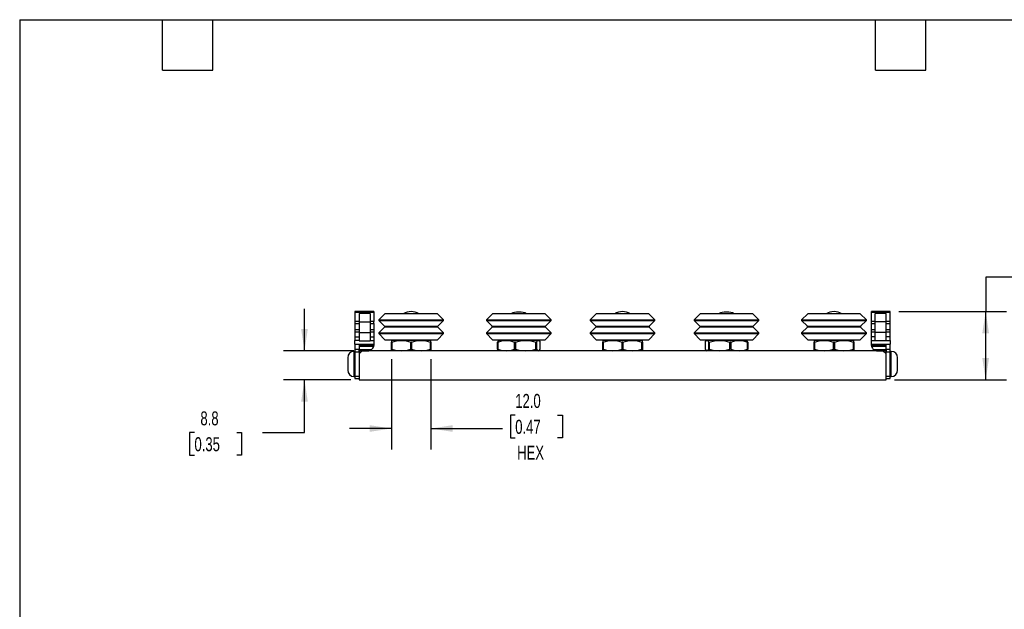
# Model space of a CAD drawing. Header units: millimetres. Extents: x 13 to 546, y 13 to 419.
# Tile 2 of 4: x 13 to 311, y 241 to 419. Entities that reach past the tile are written whole.
import ezdxf

# ---------------------------------------------------------------- set-up
doc = ezdxf.new("R2010")
doc.units = ezdxf.units.MM
doc.header["$LTSCALE"] = 2
doc.layers.add('DIMENSIONS', color=140, linetype='Continuous', lineweight=25)
doc.layers.add('TEXT', color=140, linetype='Continuous', lineweight=25)
doc.styles.add('SLDTEXTSTYLE0', font='TXT', dxfattribs={"width": 0.7})
doc.dimstyles.new('SLDDIMSTYLE0', dxfattribs={"dimtxt": 4.316016, "dimasz": 6.604, "dimexe": 0, "dimexo": 0.0625, "dimgap": 1.079004, "dimtad": 0, "dimtih": 1, "dimtoh": 1, "dimrnd": 1e-09, "dimzin": 4, "dimdsep": 46, "dimtxsty": 'SLDTEXTSTYLE0', "dimsah": 1, "dimcen": 0.09, "dimadec": 0, "dimazin": 1, "dimtfac": 1, "dimtmove": 0, "dimatfit": 0, "dimfxl": 0, "dimfrac": 2, "dimtolj": 1, "dimtzin": 12, "dimarcsym": 0})
doc.dimstyles.new('SLDDIMSTYLE1', dxfattribs={"dimtxt": 4.316016, "dimasz": 6.604, "dimexe": 0, "dimexo": 0.0625, "dimgap": 1.079004, "dimtad": 0, "dimtih": 1, "dimtoh": 1, "dimrnd": 1e-09, "dimzin": 12, "dimdsep": 46, "dimtxsty": 'SLDTEXTSTYLE0', "dimsah": 1, "dimcen": 0.09, "dimadec": 0, "dimazin": 3, "dimtfac": 1, "dimtmove": 0, "dimatfit": 0, "dimfxl": 0, "dimfrac": 2, "dimtolj": 1, "dimtzin": 12, "dimarcsym": 0})
doc.dimstyles.new('SLDDIMSTYLE2', dxfattribs={"dimtxt": 4.316016, "dimasz": 6.604, "dimexe": 0, "dimexo": 0.0625, "dimgap": 1.079004, "dimtad": 0, "dimtih": 1, "dimtoh": 1, "dimrnd": 1e-09, "dimzin": 12, "dimdsep": 46, "dimtxsty": 'SLDTEXTSTYLE0', "dimsah": 1, "dimcen": 0.09, "dimadec": 0, "dimazin": 3, "dimtfac": 1, "dimtofl": 0, "dimtmove": 0, "dimatfit": 3, "dimfxl": 0, "dimfrac": 2, "dimtolj": 1, "dimtzin": 12, "dimarcsym": 0})

# ---------------------------------------------------------------- blocks, each defined once
blk = doc.blocks.new('_D_9')
at = {"layer": 'DIMENSIONS'}
for p, q in [((98.91, 318.87), (98.91, 331.57)), ((113.86, 318.87), (92.56, 318.87)), ((112.91, 310.06), (92.56, 310.06)), ((98.91, 294.11), (98.91, 310.06)), ((65.6, 294.11), (64.15, 294.11)), ((64.15, 294.11), (64.15, 287.25)), ((78.43, 294.11), (79.87, 294.11)), ((79.87, 294.11), (79.87, 287.25)), ((86.21, 294.11), (98.91, 294.11)), ((64.15, 287.25), (65.6, 287.25)), ((79.87, 287.25), (78.43, 287.25))]:
    blk.add_line(p, q, dxfattribs=at)
for points in [[(98.91, 318.87), (99.92, 325.47), (97.89, 325.47)], [(98.91, 310.06), (97.89, 303.45), (99.92, 303.45)]]:
    blk.add_solid(points, dxfattribs=at)
at = {"layer": 'DIMENSIONS', "char_height": 4.233, "attachment_point": 1, "style": 'SLDTEXTSTYLE0'}
for s, insert in [('8.8', (67.4, 300.53)), ('0.35', (65.6, 292.7))]:
    blk.add_mtext(s, dxfattribs=dict(at, insert=insert))
blk = doc.blocks.new('_D_10')
at = {"layer": 'DIMENSIONS'}
for p, q in [((125.21, 316.33), (125.21, 288.99)), ((137.19, 316.33), (137.19, 288.99)), ((162.7, 299.37), (161.25, 299.37)), ((161.25, 299.37), (161.25, 292.51)), ((175.52, 299.37), (176.97, 299.37)), ((176.97, 299.37), (176.97, 292.51)), ((125.21, 295.34), (112.51, 295.34)), ((137.19, 295.34), (158.83, 295.34)), ((161.25, 292.51), (162.7, 292.51)), ((176.97, 292.51), (175.52, 292.51))]:
    blk.add_line(p, q, dxfattribs=at)
for points in [[(125.21, 295.34), (118.6, 296.35), (118.6, 294.32)], [(137.19, 295.34), (143.8, 294.32), (143.8, 296.35)]]:
    blk.add_solid(points, dxfattribs=at)
at = {"layer": 'DIMENSIONS', "char_height": 4.233, "attachment_point": 1, "style": 'SLDTEXTSTYLE0'}
for s, insert in [('12.0', (162.7, 305.8)), ('0.47', (162.7, 297.97)), ('HEX', (163.27, 290.14))]:
    blk.add_mtext(s, dxfattribs=dict(at, insert=insert))
blk = doc.blocks.new('_D_11')
at = {"layer": 'DIMENSIONS'}
for p, q in [((317.8, 341.16), (305.1, 341.16)), ((305.1, 341.16), (305.1, 330.78)), ((325.58, 341.16), (324.13, 341.16)), ((324.13, 341.16), (324.13, 334.3)), ((338.41, 341.16), (339.85, 341.16)), ((339.85, 341.16), (339.85, 334.3)), ((324.13, 334.3), (325.58, 334.3)), ((339.85, 334.3), (338.41, 334.3)), ((278.77, 330.78), (311.45, 330.78)), ((305.1, 310.06), (305.1, 330.78)), ((277.5, 310.06), (311.45, 310.06))]:
    blk.add_line(p, q, dxfattribs=at)
for points in [[(305.1, 330.78), (304.08, 324.18), (306.12, 324.18)], [(305.1, 310.06), (306.12, 316.66), (304.08, 316.66)]]:
    blk.add_solid(points, dxfattribs=at)
at = {"layer": 'DIMENSIONS', "char_height": 4.233, "attachment_point": 1, "style": 'SLDTEXTSTYLE0'}
for s, insert in [('20.7', (325.58, 347.59)), ('0.82', (325.58, 339.76))]:
    blk.add_mtext(s, dxfattribs=dict(at, insert=insert))

msp = doc.modelspace()

# ---------------------------------------------------------------- linework, layer by layer
for p, q in [((119.897, 330.783), (114.182, 330.783)), ((114.182, 330.783), (114.182, 330.537)), ((114.182, 330.537), (119.897, 330.537)), ((114.182, 330.537), (114.182, 327.752)), ((115.452, 330.148), (115.452, 327.608)), ((118.752, 330.148), (115.452, 330.148)), ((118.752, 330.148), (118.752, 327.608)), ((119.897, 330.783), (119.897, 330.537)), ((119.897, 330.537), (119.897, 327.752)), ((123.25, 330.097), (121.409, 328.256)), ((121.409, 328.256), (121.409, 328.027)), ((121.409, 328.256), (131.2, 328.256)), ((121.409, 328.027), (123.132, 326.304)), ((121.409, 328.027), (131.2, 328.027)), ((131.2, 330.097), (123.25, 330.097)), ((139.15, 330.097), (131.2, 330.097)), ((131.2, 328.256), (140.992, 328.256)), ((131.2, 328.027), (140.992, 328.027)), ((140.992, 328.256), (139.15, 330.097)), ((139.269, 326.304), (140.992, 328.027)), ((140.992, 328.027), (140.992, 328.256)), ((155.825, 330.097), (153.984, 328.256)), ((153.984, 328.256), (153.984, 328.027)), ((153.984, 328.256), (154.6, 328.256)), ((153.984, 328.027), (155.707, 326.304)), ((153.984, 328.027), (154.6, 328.027)), ((154.6, 328.256), (173.567, 328.256)), ((154.6, 328.027), (173.567, 328.027)), ((156.325, 330.097), (155.825, 330.097)), ((171.726, 330.097), (156.325, 330.097)), ((163.932, 330.608), (163.619, 330.608)), ((173.567, 328.256), (171.726, 330.097)), ((171.844, 326.304), (173.567, 328.027)), ((173.567, 328.027), (173.567, 328.256)), ((187.233, 330.097), (185.391, 328.256)), ((185.391, 328.256), (185.391, 328.027)), ((185.391, 328.256), (195.183, 328.256)), ((185.391, 328.027), (187.114, 326.304)), ((185.391, 328.027), (195.183, 328.027)), ((195.183, 330.097), (187.233, 330.097)), ((203.133, 330.097), (195.183, 330.097)), ((195.183, 328.256), (204.975, 328.256)), ((195.183, 328.027), (204.975, 328.027)), ((204.975, 328.256), (203.133, 330.097)), ((203.251, 326.304), (204.975, 328.027)), ((204.975, 328.027), (204.975, 328.256)), ((218.691, 330.097), (216.849, 328.256)), ((216.849, 328.256), (216.849, 328.027)), ((216.849, 328.256), (235.817, 328.256)), ((216.849, 328.027), (218.573, 326.304)), ((216.849, 328.027), (235.817, 328.027)), ((234.091, 330.097), (218.691, 330.097)), ((226.798, 330.608), (226.484, 330.608)), ((234.591, 330.097), (234.091, 330.097)), ((236.433, 328.256), (234.591, 330.097)), ((234.709, 326.304), (236.433, 328.027)), ((235.817, 328.256), (236.433, 328.256)), ((235.817, 328.027), (236.433, 328.027)), ((236.433, 328.027), (236.433, 328.256)), ((251.241, 330.097), (249.399, 328.256)), ((249.399, 328.256), (249.399, 328.027)), ((249.399, 328.256), (259.191, 328.256)), ((249.399, 328.027), (251.122, 326.304)), ((249.399, 328.027), (259.191, 328.027)), ((259.191, 330.097), (251.241, 330.097)), ((267.141, 330.097), (259.191, 330.097)), ((259.191, 328.256), (268.983, 328.256)), ((259.191, 328.027), (268.983, 328.027)), ((268.983, 328.256), (267.141, 330.097)), ((267.259, 326.304), (268.983, 328.027)), ((268.983, 328.027), (268.983, 328.256)), ((276.234, 330.783), (270.519, 330.783)), ((270.519, 330.537), (270.519, 330.783)), ((270.519, 330.537), (276.234, 330.537)), ((270.519, 327.752), (270.519, 330.537)), ((271.664, 327.608), (271.664, 330.148)), ((274.964, 330.148), (271.664, 330.148)), ((274.964, 327.608), (274.964, 330.148)), ((276.234, 330.537), (276.234, 330.783)), ((276.234, 327.752), (276.234, 330.537)), ((115.452, 327.752), (114.182, 327.752)), ((114.182, 327.752), (114.182, 327.16)), ((114.182, 327.16), (115.452, 327.16)), ((114.182, 327.16), (114.182, 325.212)), ((115.452, 325.212), (114.182, 325.212)), ((114.182, 325.212), (114.182, 324.619)), ((115.452, 327.608), (115.452, 324.433)), ((115.452, 327.608), (118.752, 327.608)), ((119.897, 327.752), (118.752, 327.752)), ((118.752, 327.608), (118.752, 324.433)), ((118.752, 327.16), (119.897, 327.16)), ((119.897, 325.212), (118.752, 325.212)), ((119.897, 327.16), (119.897, 327.752)), ((119.897, 327.16), (119.897, 325.212)), ((119.897, 325.212), (119.897, 324.619)), ((123.132, 326.017), (121.409, 324.293)), ((123.132, 326.304), (131.2, 326.304)), ((131.2, 326.017), (123.132, 326.017)), ((131.2, 326.304), (139.269, 326.304)), ((139.269, 326.017), (131.2, 326.017)), ((140.992, 324.293), (139.269, 326.017)), ((155.707, 326.017), (153.984, 324.293)), ((155.707, 326.304), (156.215, 326.304)), ((156.215, 326.017), (155.707, 326.017)), ((156.215, 326.304), (171.844, 326.304)), ((171.844, 326.017), (156.215, 326.017)), ((173.567, 324.293), (171.844, 326.017)), ((187.114, 326.017), (185.391, 324.293)), ((187.114, 326.304), (195.183, 326.304)), ((195.183, 326.017), (187.114, 326.017)), ((195.183, 326.304), (203.251, 326.304)), ((203.251, 326.017), (195.183, 326.017)), ((204.975, 324.293), (203.251, 326.017)), ((218.573, 326.017), (216.849, 324.293)), ((218.573, 326.304), (234.202, 326.304)), ((234.202, 326.017), (218.573, 326.017)), ((234.202, 326.304), (234.709, 326.304)), ((234.709, 326.017), (234.202, 326.017)), ((236.433, 324.293), (234.709, 326.017)), ((251.122, 326.017), (249.399, 324.293)), ((251.122, 326.304), (259.191, 326.304)), ((259.191, 326.017), (251.122, 326.017)), ((259.191, 326.304), (267.259, 326.304)), ((267.259, 326.017), (259.191, 326.017)), ((268.983, 324.293), (267.259, 326.017)), ((271.664, 327.752), (270.519, 327.752)), ((270.519, 327.16), (270.519, 327.752)), ((270.519, 327.16), (271.664, 327.16)), ((270.519, 325.212), (270.519, 327.16)), ((271.664, 325.212), (270.519, 325.212)), ((270.519, 324.619), (270.519, 325.212)), ((274.964, 327.608), (271.664, 327.608)), ((271.664, 324.433), (271.664, 327.608)), ((276.234, 327.752), (274.964, 327.752)), ((274.964, 324.433), (274.964, 327.608)), ((274.964, 327.16), (276.234, 327.16)), ((276.234, 325.212), (274.964, 325.212)), ((276.234, 327.16), (276.234, 327.752)), ((276.234, 325.212), (276.234, 327.16)), ((276.234, 324.619), (276.234, 325.212)), ((114.182, 324.619), (115.452, 324.619)), ((114.182, 324.619), (114.182, 323.098)), ((114.182, 323.098), (115.452, 323.098)), ((114.182, 323.098), (114.182, 321.967)), ((115.452, 321.967), (114.182, 321.967)), ((114.182, 320.826), (114.182, 321.967)), ((115.452, 324.433), (118.752, 324.433)), ((115.452, 324.433), (115.452, 321.893)), ((115.452, 321.893), (118.752, 321.893)), ((118.752, 324.619), (119.897, 324.619)), ((118.752, 324.433), (118.752, 321.893)), ((118.752, 323.098), (119.897, 323.098)), ((118.752, 321.967), (119.897, 321.967)), ((119.897, 324.619), (119.897, 323.098)), ((119.897, 323.098), (119.897, 321.967)), ((119.897, 321.967), (119.897, 320.826)), ((121.409, 324.293), (121.409, 324.065)), ((121.409, 324.293), (131.2, 324.293)), ((121.409, 324.065), (123.25, 322.223)), ((121.409, 324.065), (131.2, 324.065)), ((123.25, 322.223), (131.2, 322.223)), ((128.203, 321.969), (125.206, 321.969)), ((134.197, 321.969), (128.203, 321.969)), ((131.2, 324.293), (140.992, 324.293)), ((131.2, 324.065), (140.992, 324.065)), ((131.2, 322.223), (139.15, 322.223)), ((137.195, 321.969), (134.197, 321.969)), ((139.15, 322.223), (140.992, 324.065)), ((140.992, 324.065), (140.992, 324.293)), ((153.984, 324.293), (153.984, 324.065)), ((153.984, 324.293), (154.6, 324.293)), ((153.984, 324.065), (155.825, 322.223)), ((153.984, 324.065), (154.6, 324.065)), ((154.6, 324.293), (173.567, 324.293)), ((154.6, 324.065), (173.567, 324.065)), ((155.825, 322.223), (156.325, 322.223)), ((156.325, 322.223), (171.726, 322.223)), ((157.781, 321.969), (157.683, 321.913)), ((159.957, 321.969), (157.781, 321.969)), ((165.868, 321.969), (159.957, 321.969)), ((169.686, 321.969), (165.868, 321.969)), ((169.77, 321.969), (169.686, 321.969)), ((169.868, 321.913), (169.77, 321.969)), ((171.726, 322.223), (173.567, 324.065)), ((173.567, 324.065), (173.567, 324.293)), ((185.391, 324.293), (185.391, 324.065)), ((185.391, 324.293), (195.183, 324.293)), ((185.391, 324.065), (187.233, 322.223)), ((185.391, 324.065), (195.183, 324.065)), ((187.233, 322.223), (195.183, 322.223)), ((192.186, 321.969), (189.188, 321.969)), ((198.18, 321.969), (192.186, 321.969)), ((195.183, 324.293), (204.975, 324.293)), ((195.183, 324.065), (204.975, 324.065)), ((195.183, 322.223), (203.133, 322.223)), ((201.177, 321.969), (198.18, 321.969)), ((203.133, 322.223), (204.975, 324.065)), ((204.975, 324.065), (204.975, 324.293)), ((216.849, 324.293), (216.849, 324.065)), ((216.849, 324.293), (235.817, 324.293)), ((216.849, 324.065), (218.691, 322.223)), ((216.849, 324.065), (235.817, 324.065)), ((218.691, 322.223), (234.091, 322.223)), ((220.647, 321.969), (220.548, 321.913)), ((220.73, 321.969), (220.647, 321.969)), ((224.549, 321.969), (220.73, 321.969)), ((230.46, 321.969), (224.549, 321.969)), ((232.635, 321.969), (230.46, 321.969)), ((232.734, 321.913), (232.635, 321.969)), ((234.091, 322.223), (234.591, 322.223)), ((234.591, 322.223), (236.433, 324.065)), ((235.817, 324.293), (236.433, 324.293)), ((235.817, 324.065), (236.433, 324.065)), ((236.433, 324.065), (236.433, 324.293)), ((249.399, 324.293), (249.399, 324.065)), ((249.399, 324.293), (259.191, 324.293)), ((249.399, 324.065), (251.241, 322.223)), ((249.399, 324.065), (259.191, 324.065)), ((251.241, 322.223), (259.191, 322.223)), ((256.194, 321.969), (253.196, 321.969)), ((262.188, 321.969), (256.194, 321.969)), ((259.191, 324.293), (268.983, 324.293)), ((259.191, 324.065), (268.983, 324.065)), ((259.191, 322.223), (267.141, 322.223)), ((265.185, 321.969), (262.188, 321.969)), ((267.141, 322.223), (268.983, 324.065)), ((268.983, 324.065), (268.983, 324.293)), ((270.519, 324.619), (271.664, 324.619)), ((270.519, 323.098), (270.519, 324.619)), ((271.664, 323.098), (270.519, 323.098)), ((270.519, 321.967), (270.519, 323.098)), ((270.519, 321.967), (271.664, 321.967)), ((270.519, 320.826), (270.519, 321.967)), ((274.964, 324.433), (271.664, 324.433)), ((271.664, 321.893), (271.664, 324.433)), ((274.964, 321.893), (271.664, 321.893)), ((274.964, 324.619), (276.234, 324.619)), ((274.964, 321.893), (274.964, 324.433)), ((276.234, 323.098), (274.964, 323.098)), ((274.964, 321.967), (276.234, 321.967)), ((276.234, 323.098), (276.234, 324.619)), ((276.234, 321.967), (276.234, 323.098)), ((276.234, 321.967), (276.234, 320.826)), ((114.182, 320.826), (119.897, 320.826)), ((114.182, 320.826), (114.182, 319.226)), ((115.452, 319.226), (114.182, 319.226)), ((114.182, 319.226), (114.182, 318.591)), ((119.897, 320.623), (115.452, 320.623)), ((115.452, 320.623), (115.452, 319.226)), ((119.885, 320.446), (115.452, 320.446)), ((115.452, 320.242), (119.85, 320.242)), ((115.452, 319.252), (119.218, 319.252)), ((115.452, 318.591), (115.452, 319.226)), ((119.897, 320.826), (119.897, 320.651)), ((125.341, 321.478), (125.206, 321.478)), ((125.206, 319.362), (125.206, 321.478)), ((125.341, 319.362), (125.206, 319.362)), ((125.341, 321.478), (125.341, 319.362)), ((131.335, 321.478), (131.066, 321.478)), ((131.066, 319.362), (131.066, 321.478)), ((131.066, 319.362), (131.335, 319.362)), ((131.335, 321.478), (131.335, 319.362)), ((137.06, 319.362), (137.06, 321.478)), ((137.195, 321.478), (137.06, 321.478)), ((137.06, 319.362), (137.195, 319.362)), ((137.195, 321.478), (137.195, 319.362)), ((157.409, 321.478), (157.315, 321.478)), ((157.315, 319.362), (157.315, 321.478)), ((157.315, 319.362), (157.409, 319.362)), ((157.409, 321.478), (157.409, 319.362)), ((157.683, 318.927), (157.781, 318.871)), ((162.505, 319.362), (162.505, 321.478)), ((162.77, 321.478), (162.505, 321.478)), ((162.505, 319.362), (162.77, 319.362)), ((162.77, 321.478), (162.77, 319.362)), ((168.965, 319.362), (168.965, 321.478)), ((169.137, 321.478), (168.965, 321.478)), ((168.965, 319.362), (169.137, 319.362)), ((169.137, 321.478), (169.137, 319.362)), ((169.77, 318.871), (169.868, 318.927)), ((170.236, 319.362), (170.236, 321.478)), ((189.323, 321.478), (189.188, 321.478)), ((189.188, 319.362), (189.188, 321.478)), ((189.323, 319.362), (189.188, 319.362)), ((189.323, 321.478), (189.323, 319.362)), ((195.318, 321.478), (195.048, 321.478)), ((195.048, 319.362), (195.048, 321.478)), ((195.048, 319.362), (195.318, 319.362)), ((195.318, 321.478), (195.318, 319.362)), ((201.043, 319.362), (201.043, 321.478)), ((201.177, 321.478), (201.043, 321.478)), ((201.043, 319.362), (201.177, 319.362)), ((201.177, 321.478), (201.177, 319.362)), ((220.18, 321.478), (220.18, 319.362)), ((220.548, 318.927), (220.647, 318.871)), ((221.451, 321.478), (221.28, 321.478)), ((221.28, 319.362), (221.28, 321.478)), ((221.28, 319.362), (221.451, 319.362)), ((221.451, 321.478), (221.451, 319.362)), ((227.646, 319.362), (227.646, 321.478)), ((227.912, 321.478), (227.646, 321.478)), ((227.912, 319.362), (227.646, 319.362)), ((227.912, 321.478), (227.912, 319.362)), ((232.635, 318.871), (232.734, 318.927)), ((233.007, 319.362), (233.007, 321.478)), ((233.101, 321.478), (233.007, 321.478)), ((233.007, 319.362), (233.101, 319.362)), ((233.101, 321.478), (233.101, 319.362)), ((253.331, 321.478), (253.196, 321.478)), ((253.196, 319.362), (253.196, 321.478)), ((253.331, 319.362), (253.196, 319.362)), ((253.331, 321.478), (253.331, 319.362)), ((259.326, 321.478), (259.056, 321.478)), ((259.056, 319.362), (259.056, 321.478)), ((259.056, 319.362), (259.326, 319.362)), ((259.326, 321.478), (259.326, 319.362)), ((265.051, 319.362), (265.051, 321.478)), ((265.185, 321.478), (265.051, 321.478)), ((265.051, 319.362), (265.185, 319.362)), ((265.185, 321.478), (265.185, 319.362)), ((270.519, 320.826), (276.234, 320.826)), ((270.519, 320.651), (270.519, 320.826)), ((274.964, 320.623), (270.519, 320.623)), ((274.964, 320.446), (270.531, 320.446)), ((270.567, 320.242), (274.964, 320.242)), ((271.199, 319.252), (274.964, 319.252)), ((274.964, 319.226), (274.964, 320.623)), ((276.234, 319.226), (274.964, 319.226)), ((274.964, 319.226), (274.964, 318.591)), ((276.234, 319.226), (276.234, 320.826)), ((276.234, 318.591), (276.234, 319.226)), ((111.982, 316.773), (111.982, 312.993)), ((114.182, 318.683), (113.892, 318.683)), ((113.892, 318.683), (113.892, 311.083)), ((114.182, 318.591), (115.452, 318.591)), ((114.182, 318.591), (114.182, 311.073)), ((116.405, 318.871), (115.452, 317.918)), ((115.452, 318.871), (118.117, 318.871)), ((115.452, 318.591), (115.452, 317.918)), ((115.452, 317.918), (115.452, 310.057)), ((274.012, 318.871), (116.405, 318.871)), ((272.299, 318.871), (274.964, 318.871)), ((274.964, 317.918), (274.012, 318.871)), ((274.964, 318.591), (276.234, 318.591)), ((274.964, 317.918), (274.964, 318.591)), ((274.964, 310.057), (274.964, 317.918)), ((276.524, 318.683), (276.234, 318.683)), ((276.234, 311.073), (276.234, 318.591)), ((276.524, 314.883), (276.524, 318.683)), ((278.434, 314.883), (278.434, 316.773)), ((276.524, 311.083), (276.524, 314.883)), ((278.434, 312.993), (278.434, 314.883)), ((113.892, 311.083), (114.182, 311.083)), ((115.452, 311.073), (114.182, 311.073)), ((114.182, 311.073), (114.182, 310.438)), ((114.182, 310.438), (115.452, 310.438)), ((115.452, 310.057), (274.964, 310.057)), ((276.234, 311.073), (274.964, 311.073)), ((274.964, 310.438), (276.234, 310.438)), ((276.234, 311.083), (276.524, 311.083)), ((276.234, 310.438), (276.234, 311.073))]:
    msp.add_line(p, q)
for centre, radius, start, end in [((131.285, 325.653), 5.08, 90.95245, 118.97137), ((131.116, 325.653), 5.08, 61.02863, 89.04755), ((163.619, 325.528), 5.08, 90, 115.90454), ((163.932, 325.528), 5.08, 64.09546, 90), ((195.267, 325.653), 5.08, 90.95245, 118.97137), ((195.098, 325.653), 5.08, 61.02863, 89.04755), ((226.484, 325.528), 5.08, 90, 115.90454), ((226.798, 325.528), 5.08, 64.09546, 90), ((259.275, 325.653), 5.08, 90.95245, 118.97137), ((259.106, 325.653), 5.08, 61.02863, 89.04755), ((122.988, 326.16), 0.203, 315, 45), ((139.412, 326.16), 0.203, 135, 225), ((155.563, 326.16), 0.203, 315, 45), ((171.988, 326.16), 0.203, 135, 225), ((186.971, 326.16), 0.203, 315, 45), ((203.395, 326.16), 0.203, 135, 225), ((218.429, 326.16), 0.203, 315, 45), ((234.853, 326.16), 0.203, 135, 225), ((250.979, 326.16), 0.203, 315, 45), ((267.403, 326.16), 0.203, 135, 225), ((127.39, 322.375), 0.406, 273.58456, 338.09655), ((135.01, 322.375), 0.406, 201.90345, 266.41544), ((159.966, 322.375), 0.406, 273.58456, 338.09655), ((167.585, 322.375), 0.406, 201.90345, 266.41544), ((191.373, 322.375), 0.406, 273.58456, 338.09655), ((198.993, 322.375), 0.406, 201.90345, 266.41544), ((222.831, 322.375), 0.406, 273.58456, 338.09655), ((230.451, 322.375), 0.406, 201.90345, 266.41544), ((255.381, 322.375), 0.406, 273.58456, 338.09655), ((263.001, 322.375), 0.406, 201.90345, 266.41544), ((118.117, 320.651), 1.78, 308.1909, 346.71616), ((118.117, 320.651), 1.78, 346.71616, 353.38664), ((272.299, 320.651), 1.78, 186.61336, 193.28384), ((272.299, 320.651), 1.78, 193.28384, 231.8091), ((113.892, 316.773), 1.91, 90, 180), ((276.524, 316.773), 1.91, 0, 90), ((113.892, 312.993), 1.91, 180, 270), ((276.524, 312.993), 1.91, 270, 0)]:
    msp.add_arc(centre, radius, start, end)
for points in [[(125.206, 321.969), (125.206, 321.969), (125.206, 321.779), (125.206, 321.478)], [(125.341, 321.478), (126.277, 321.779), (127.228, 321.969), (128.203, 321.969)], [(128.203, 321.969), (129.178, 321.969), (130.129, 321.779), (131.066, 321.478)], [(131.335, 321.478), (132.271, 321.779), (133.222, 321.969), (134.197, 321.969)], [(134.197, 321.969), (135.173, 321.969), (136.124, 321.779), (137.06, 321.478)], [(137.195, 321.478), (137.195, 321.779), (137.195, 321.969), (137.195, 321.969)], [(157.409, 321.478), (158.243, 321.779), (159.089, 321.969), (159.957, 321.969)], [(159.957, 321.969), (160.825, 321.969), (161.671, 321.779), (162.505, 321.478)], [(162.77, 321.478), (163.784, 321.779), (164.813, 321.969), (165.868, 321.969)], [(165.868, 321.969), (166.923, 321.969), (167.952, 321.779), (168.965, 321.478)], [(169.137, 321.478), (169.317, 321.779), (169.499, 321.969), (169.686, 321.969)], [(169.686, 321.969), (169.874, 321.969), (170.056, 321.779), (170.236, 321.478)], [(189.188, 321.969), (189.188, 321.969), (189.188, 321.779), (189.188, 321.478)], [(189.323, 321.478), (190.26, 321.779), (191.21, 321.969), (192.186, 321.969)], [(192.186, 321.969), (193.161, 321.969), (194.112, 321.779), (195.048, 321.478)], [(195.318, 321.478), (196.254, 321.779), (197.205, 321.969), (198.18, 321.969)], [(198.18, 321.969), (199.155, 321.969), (200.106, 321.779), (201.043, 321.478)], [(201.177, 321.478), (201.177, 321.779), (201.177, 321.969), (201.177, 321.969)], [(220.18, 321.478), (220.36, 321.779), (220.543, 321.969), (220.73, 321.969)], [(220.73, 321.969), (220.917, 321.969), (221.1, 321.779), (221.28, 321.478)], [(221.451, 321.478), (222.464, 321.779), (223.493, 321.969), (224.549, 321.969)], [(224.549, 321.969), (225.604, 321.969), (226.633, 321.779), (227.646, 321.478)], [(227.912, 321.478), (228.745, 321.779), (229.591, 321.969), (230.46, 321.969)], [(230.46, 321.969), (231.328, 321.969), (232.174, 321.779), (233.007, 321.478)], [(253.196, 321.969), (253.196, 321.969), (253.196, 321.779), (253.196, 321.478)], [(253.331, 321.478), (254.268, 321.779), (255.218, 321.969), (256.194, 321.969)], [(256.194, 321.969), (257.169, 321.969), (258.12, 321.779), (259.056, 321.478)], [(259.326, 321.478), (260.262, 321.779), (261.213, 321.969), (262.188, 321.969)], [(262.188, 321.969), (263.163, 321.969), (264.114, 321.779), (265.051, 321.478)], [(265.185, 321.478), (265.185, 321.779), (265.185, 321.969), (265.185, 321.969)], [(119.897, 320.623), (119.897, 320.623), (119.898, 320.554), (119.885, 320.446)], [(119.897, 320.651), (119.897, 320.641), (119.897, 320.632), (119.897, 320.623)], [(125.206, 318.871), (125.206, 318.871), (125.206, 319.06), (125.206, 319.362)], [(125.341, 319.362), (126.277, 319.06), (127.228, 318.871), (128.203, 318.871)], [(128.203, 318.871), (129.178, 318.871), (130.129, 319.06), (131.066, 319.362)], [(131.335, 319.362), (132.271, 319.06), (133.222, 318.871), (134.197, 318.871)], [(134.197, 318.871), (135.173, 318.871), (136.124, 319.06), (137.06, 319.362)], [(137.195, 319.362), (137.195, 319.06), (137.195, 318.871), (137.195, 318.871)], [(157.409, 319.362), (158.243, 319.06), (159.089, 318.871), (159.957, 318.871)], [(159.957, 318.871), (160.825, 318.871), (161.671, 319.06), (162.505, 319.362)], [(162.77, 319.362), (163.784, 319.06), (164.813, 318.871), (165.868, 318.871)], [(165.868, 318.871), (166.923, 318.871), (167.952, 319.06), (168.965, 319.362)], [(169.137, 319.362), (169.317, 319.06), (169.499, 318.871), (169.686, 318.871)], [(169.686, 318.871), (169.874, 318.871), (170.056, 319.06), (170.236, 319.362)], [(189.188, 318.871), (189.188, 318.871), (189.188, 319.06), (189.188, 319.362)], [(189.323, 319.362), (190.26, 319.06), (191.21, 318.871), (192.186, 318.871)], [(192.186, 318.871), (193.161, 318.871), (194.112, 319.06), (195.048, 319.362)], [(195.318, 319.362), (196.254, 319.06), (197.205, 318.871), (198.18, 318.871)], [(198.18, 318.871), (199.155, 318.871), (200.106, 319.06), (201.043, 319.362)], [(201.177, 319.362), (201.177, 319.06), (201.177, 318.871), (201.177, 318.871)], [(220.18, 319.362), (220.36, 319.06), (220.543, 318.871), (220.73, 318.871)], [(220.73, 318.871), (220.917, 318.871), (221.1, 319.06), (221.28, 319.362)], [(221.451, 319.362), (222.464, 319.06), (223.493, 318.871), (224.549, 318.871)], [(224.549, 318.871), (225.604, 318.871), (226.633, 319.06), (227.646, 319.362)], [(227.912, 319.362), (228.745, 319.06), (229.591, 318.871), (230.46, 318.871)], [(230.46, 318.871), (231.328, 318.871), (232.174, 319.06), (233.007, 319.362)], [(253.196, 318.871), (253.196, 318.871), (253.196, 319.06), (253.196, 319.362)], [(253.331, 319.362), (254.268, 319.06), (255.218, 318.871), (256.194, 318.871)], [(256.194, 318.871), (257.169, 318.871), (258.12, 319.06), (259.056, 319.362)], [(259.326, 319.362), (260.262, 319.06), (261.213, 318.871), (262.188, 318.871)], [(262.188, 318.871), (263.163, 318.871), (264.114, 319.06), (265.051, 319.362)], [(265.185, 319.362), (265.185, 319.06), (265.185, 318.871), (265.185, 318.871)], [(270.519, 320.623), (270.519, 320.632), (270.519, 320.641), (270.519, 320.651)], [(270.531, 320.446), (270.519, 320.554), (270.519, 320.623), (270.519, 320.623)]]:
    msp.add_open_spline(points, degree=3)
for points, knots in [([(157.696, 321.89), (157.661, 321.878), (157.531, 321.832), (157.406, 321.627), (157.315, 321.478)], [0, 0, 0, 0, 0.2755634, 1, 1, 1, 1]), ([(233.101, 321.478), (233.012, 321.624), (232.887, 321.829), (232.757, 321.875), (232.72, 321.889)], [0, 0, 0, 0, 0.7110099, 1, 1, 1, 1]), ([(118.117, 318.871), (118.211, 318.871), (118.307, 318.878), (118.495, 318.909), (118.588, 318.931), (118.774, 318.993), (118.867, 319.033), (119.047, 319.129), (119.135, 319.187), (119.218, 319.252)], [0, 0, 0, 0, 0.25, 0.25, 0.5, 0.5, 0.75, 0.75, 1, 1, 1, 1]), ([(157.696, 318.95), (157.661, 318.962), (157.531, 319.008), (157.406, 319.213), (157.315, 319.362)], [0, 0, 0, 0, 0.2755634, 1, 1, 1, 1]), ([(233.101, 319.362), (233.012, 319.216), (232.887, 319.011), (232.757, 318.964), (232.72, 318.951)], [0, 0, 0, 0, 0.7110099, 1, 1, 1, 1]), ([(271.199, 319.252), (271.365, 319.121), (271.548, 319.025), (271.918, 318.901), (272.11, 318.871), (272.299, 318.871)], [0, 0, 0, 0, 0.5, 0.5, 1, 1, 1, 1])]:
    msp.add_open_spline(points, degree=3, knots=knots)
at = {"layer": 'TEXT'}
for p, q in [((12.7, 419.1), (546.1, 419.1)), ((12.7, 419.1), (12.7, 12.7)), ((55.88, 403.86), (55.88, 419.1)), ((71.12, 403.86), (71.12, 419.1)), ((271.78, 403.86), (271.78, 419.1)), ((287.02, 403.86), (287.02, 419.1)), ((55.88, 403.86), (71.12, 403.86)), ((271.78, 403.86), (287.02, 403.86))]:
    msp.add_line(p, q, dxfattribs=at)

# ---------------------------------------------------------------- dimensions: what is measured, and where the dimension line sits
at = {"layer": 'DIMENSIONS'}
for base, p1, p2, dimstyle, picture, middle in [((305.099, 330.783), (274.964, 310.057), (276.234, 330.783), 'SLDDIMSTYLE2', '_D_11', (305.099, 341.163)), ((98.906, 310.057), (116.405, 318.871), (115.452, 310.057), 'SLDDIMSTYLE1', '_D_9', (98.906, 294.105))]:
    dim = msp.add_linear_dim(base=base, p1=p1, p2=p2, angle=90, dimstyle=dimstyle, dxfattribs=at)
    dim.commit()
    dim.dimension.update_dxf_attribs({"geometry": picture, "text_midpoint": middle, "dimtype": 160})
dim = msp.add_linear_dim(base=(137.195, 295.336), p1=(125.206, 318.871), p2=(137.195, 318.871), angle=0, text='<>\\PHEX', dimstyle='SLDDIMSTYLE0', dxfattribs=at)
dim.commit()
dim.dimension.update_dxf_attribs({"geometry": '_D_10', "text_midpoint": (169.111, 295.336), "dimtype": 160})

doc.saveas('drawing.dxf')
